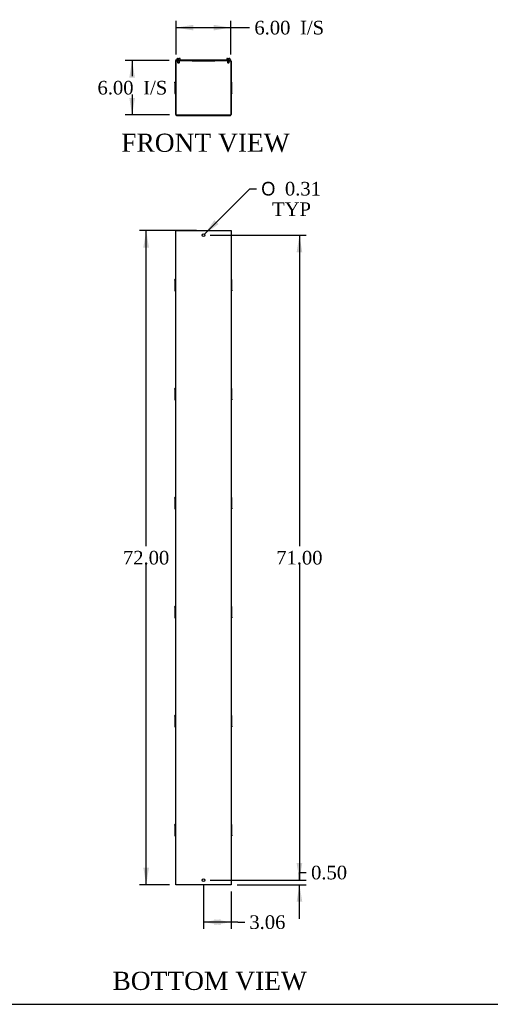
# Model space of a CAD drawing. Header units: inches. Extents: x 1 to 299, y -2 to 199.
# Tile 2 of 10: x 99 to 150, y 1 to 109. Entities that reach past the tile are written whole.
import ezdxf
from ezdxf.enums import TextEntityAlignment as Align

# ---------------------------------------------------------------- set-up
doc = ezdxf.new("R2010")
doc.units = ezdxf.units.IN
doc.header["$MEASUREMENT"] = 0
for name, color, linetype in [('COM56309-3', 7, 'Continuous'), ('COM70723-6', 7, 'Continuous'), ('Default', 7, 'Continuous'), ('QLB20316', 7, 'Continuous'), ('SCS19515', 7, 'Continuous')]:
    doc.layers.add(name, color=color, linetype=linetype)
doc.styles.add('SEACAD_Solid_Edge_ANSI1_Symbols', font='txt')
doc.styles.add('SEACAD_Times_New_Roman', font='times.ttf')
doc.dimstyles.new('HAMMOND_(STH_-_300x200)', dxfattribs={"dimtxt": 1.5, "dimasz": 1.875, "dimexe": 0.75, "dimexo": 0.75, "dimgap": 0.375, "dimtad": 0, "dimtih": 1, "dimtoh": 1, "dimzin": 0, "dimdsep": 46, "dimtxsty": 'SEACAD_Times_New_Roman', "dimblk1": '_SE_FILLED', "dimblk2": '_SE_FILLED', "dimsah": 1, "dimcen": 0.75, "dimadec": 0, "dimazin": 0, "dimtfac": 0.8, "dimtofl": 0, "dimtmove": 1, "dimatfit": 3, "dimfxl": 1, "dimtolj": 1, "dimtzin": 0, "dimarcsym": 0})

# ---------------------------------------------------------------- blocks, each defined once
blk = doc.blocks.new('SE')
at = {"layer": 'COM56309-3', "color": 7, "linetype": 'Continuous'}
for p, q in [((115.79, 104.53), (121.84, 104.53)), ((115.79, 104.47), (115.79, 104.53)), ((115.79, 104.47), (115.84, 104.47)), ((116.01, 104.47), (121.62, 104.47)), ((121.78, 104.47), (121.84, 104.47)), ((121.84, 104.47), (121.84, 104.53))]:
    blk.add_line(p, q, dxfattribs=at)
at = {"layer": 'COM70723-6', "color": 7, "linetype": 'Continuous'}
for p, q in [((115.76, 98.5), (115.76, 104.38)), ((115.81, 98.5), (115.81, 104.38)), ((115.84, 104.47), (116.01, 104.47)), ((115.84, 104.41), (116.01, 104.41)), ((116.01, 104.41), (116.01, 104.47)), ((116.26, 104.41), (116.01, 104.41)), ((116.26, 104.47), (116.26, 104.41)), ((121.37, 104.41), (121.37, 104.47)), ((121.62, 104.41), (121.37, 104.41)), ((121.62, 104.47), (121.78, 104.47)), ((121.62, 104.41), (121.62, 104.47)), ((121.62, 104.41), (121.78, 104.41)), ((121.81, 104.38), (121.81, 98.5)), ((121.87, 104.38), (121.87, 98.5)), ((115.68, 102), (115.68, 102.06)), ((115.76, 102.06), (115.68, 102.06)), ((115.68, 102), (115.76, 102)), ((115.68, 102), (115.68, 101.84)), ((121.94, 102.06), (121.87, 102.06)), ((121.94, 102), (121.87, 102)), ((121.94, 102), (121.94, 102.06)), ((121.94, 101.84), (121.94, 102)), ((115.68, 101.84), (115.76, 101.84)), ((115.68, 101.84), (115.68, 101.84)), ((115.68, 101.84), (115.76, 101.84)), ((115.68, 101.84), (115.68, 101.5)), ((115.68, 101.5), (115.76, 101.5)), ((115.68, 101.5), (115.68, 101.38)), ((115.68, 101.38), (115.76, 101.38)), ((115.68, 101.38), (115.68, 101.04)), ((115.68, 101.04), (115.76, 101.04)), ((115.68, 101.04), (115.68, 101.04)), ((115.68, 101.04), (115.76, 101.04)), ((115.68, 101.04), (115.68, 100.88)), ((115.68, 100.88), (115.76, 100.88)), ((115.68, 100.88), (115.68, 100.82)), ((115.68, 100.82), (115.76, 100.82)), ((121.94, 101.84), (121.87, 101.84)), ((121.94, 101.84), (121.87, 101.84)), ((121.94, 101.5), (121.87, 101.5)), ((121.94, 101.38), (121.87, 101.38)), ((121.94, 101.04), (121.87, 101.04)), ((121.94, 101.04), (121.87, 101.04)), ((121.94, 100.88), (121.87, 100.88)), ((121.87, 100.82), (121.94, 100.82)), ((121.94, 101.5), (121.94, 101.84)), ((121.94, 101.84), (121.94, 101.84)), ((121.94, 101.38), (121.94, 101.5)), ((121.94, 101.04), (121.94, 101.38)), ((121.94, 100.88), (121.94, 101.04)), ((121.94, 101.04), (121.94, 101.04)), ((121.94, 100.88), (121.94, 100.82)), ((115.84, 98.47), (121.78, 98.47)), ((115.84, 98.41), (121.78, 98.41))]:
    blk.add_line(p, q, dxfattribs=at)
for centre, radius, start, end in [((115.84, 104.38), 0.086, 90, 180), ((115.84, 104.38), 0.029, 90, 180), ((121.78, 104.38), 0.086, 0, 90), ((121.78, 104.38), 0.029, 0, 90), ((115.84, 98.5), 0.086, 180, 270), ((115.84, 98.5), 0.029, 180, 270), ((121.78, 98.5), 0.086, 270, 0), ((121.78, 98.5), 0.029, 270, 0)]:
    blk.add_arc(centre, radius, start, end, dxfattribs=at)
at = {"layer": 'QLB20316', "color": 7, "linetype": 'Continuous'}
for p, q in [((117.56, 104.47), (117.56, 104.44)), ((117.56, 104.44), (117.94, 104.44)), ((117.94, 104.44), (119.69, 104.44)), ((119.69, 104.44), (120.06, 104.44)), ((120.06, 104.47), (120.06, 104.44))]:
    blk.add_line(p, q, dxfattribs=at)
at = {"layer": 'SCS19515', "color": 7, "linetype": 'Continuous'}
for p, q in [((115.88, 104.61), (115.88, 104.55)), ((115.97, 104.7), (116.04, 104.7)), ((115.97, 104.41), (115.97, 104.24)), ((116.16, 104.24), (115.97, 104.24)), ((115.97, 104.24), (116, 104.21)), ((116, 104.21), (116.13, 104.21)), ((116.04, 104.7), (116.04, 104.63)), ((116.1, 104.63), (116.04, 104.63)), ((116.17, 104.7), (116.1, 104.7)), ((116.1, 104.63), (116.1, 104.7)), ((116.13, 104.21), (116.16, 104.24)), ((116.16, 104.24), (116.16, 104.41)), ((116.26, 104.55), (116.26, 104.61)), ((121.37, 104.61), (121.37, 104.55)), ((121.46, 104.7), (121.53, 104.7)), ((121.46, 104.41), (121.46, 104.24)), ((121.65, 104.24), (121.46, 104.24)), ((121.46, 104.24), (121.49, 104.21)), ((121.49, 104.21), (121.62, 104.21)), ((121.53, 104.7), (121.53, 104.63)), ((121.59, 104.63), (121.53, 104.63)), ((121.66, 104.7), (121.59, 104.7)), ((121.59, 104.63), (121.59, 104.7)), ((121.62, 104.21), (121.65, 104.24)), ((121.65, 104.24), (121.65, 104.41)), ((121.75, 104.55), (121.75, 104.61))]:
    blk.add_line(p, q, dxfattribs=at)
for centre, radius, start, end in [((115.97, 104.61), 0.09, 90, 180), ((115.91, 104.55), 0.025, 180, 270), ((116.17, 104.61), 0.09, 0, 90), ((116.23, 104.55), 0.025, 270, 0), ((121.46, 104.61), 0.09, 90, 180), ((121.4, 104.55), 0.025, 180, 270), ((121.66, 104.61), 0.09, 0, 90), ((121.72, 104.55), 0.025, 270, 0)]:
    blk.add_arc(centre, radius, start, end, dxfattribs=at)
blk = doc.blocks.new('SE2')
at = {"layer": 'COM70723-6', "color": 7, "linetype": 'Continuous'}
for p, q in [((115.76, 85.73), (115.84, 85.73)), ((115.76, 13.73), (115.76, 85.73)), ((115.84, 85.73), (121.78, 85.73)), ((121.78, 85.73), (121.87, 85.73)), ((121.87, 85.73), (121.87, 13.73)), ((115.68, 80.29), (115.68, 80.36)), ((115.76, 80.36), (115.68, 80.36)), ((115.68, 80.29), (115.76, 80.29)), ((115.68, 80.29), (115.68, 80.13)), ((121.94, 80.36), (121.87, 80.36)), ((121.94, 80.29), (121.87, 80.29)), ((121.94, 80.29), (121.94, 80.36)), ((121.94, 80.13), (121.94, 80.29)), ((115.68, 80.13), (115.76, 80.13)), ((115.68, 80.13), (115.68, 80.13)), ((115.68, 80.13), (115.76, 80.13)), ((115.68, 80.13), (115.68, 79.8)), ((115.68, 79.8), (115.76, 79.8)), ((115.68, 79.8), (115.68, 79.67)), ((115.68, 79.67), (115.76, 79.67)), ((115.68, 79.67), (115.68, 79.34)), ((115.68, 79.34), (115.76, 79.34)), ((115.68, 79.34), (115.68, 79.33)), ((115.68, 79.33), (115.76, 79.33)), ((115.68, 79.33), (115.68, 79.17)), ((115.68, 79.17), (115.76, 79.17)), ((115.68, 79.17), (115.68, 79.11)), ((121.94, 80.13), (121.87, 80.13)), ((121.94, 80.13), (121.87, 80.13)), ((121.94, 79.8), (121.87, 79.8)), ((121.94, 79.67), (121.87, 79.67)), ((121.94, 79.34), (121.87, 79.34)), ((121.94, 79.33), (121.87, 79.33)), ((121.94, 79.17), (121.87, 79.17)), ((121.94, 79.8), (121.94, 80.13)), ((121.94, 80.13), (121.94, 80.13)), ((121.94, 79.67), (121.94, 79.8)), ((121.94, 79.34), (121.94, 79.67)), ((121.94, 79.33), (121.94, 79.34)), ((121.94, 79.17), (121.94, 79.33)), ((121.94, 79.17), (121.94, 79.11)), ((115.68, 79.11), (115.76, 79.11)), ((121.87, 79.11), (121.94, 79.11)), ((115.68, 68.29), (115.68, 68.36)), ((115.76, 68.36), (115.68, 68.36)), ((115.68, 68.29), (115.76, 68.29)), ((115.68, 68.29), (115.68, 68.13)), ((121.94, 68.36), (121.87, 68.36)), ((121.94, 68.29), (121.87, 68.29)), ((121.94, 68.29), (121.94, 68.36)), ((121.94, 68.13), (121.94, 68.29)), ((115.68, 68.13), (115.76, 68.13)), ((115.68, 68.13), (115.68, 68.13)), ((115.68, 68.13), (115.76, 68.13)), ((115.68, 68.13), (115.68, 67.8)), ((115.68, 67.8), (115.76, 67.8)), ((115.68, 67.8), (115.68, 67.67)), ((115.68, 67.67), (115.76, 67.67)), ((115.68, 67.67), (115.68, 67.34)), ((115.68, 67.34), (115.76, 67.34)), ((115.68, 67.34), (115.68, 67.33)), ((115.68, 67.33), (115.76, 67.33)), ((115.68, 67.33), (115.68, 67.17)), ((121.94, 68.13), (121.87, 68.13)), ((121.94, 68.13), (121.87, 68.13)), ((121.94, 67.8), (121.87, 67.8)), ((121.94, 67.67), (121.87, 67.67)), ((121.94, 67.34), (121.87, 67.34)), ((121.94, 67.33), (121.87, 67.33)), ((121.94, 67.8), (121.94, 68.13)), ((121.94, 68.13), (121.94, 68.13)), ((121.94, 67.67), (121.94, 67.8)), ((121.94, 67.34), (121.94, 67.67)), ((121.94, 67.33), (121.94, 67.34)), ((121.94, 67.17), (121.94, 67.33)), ((115.68, 67.17), (115.76, 67.17)), ((115.68, 67.17), (115.68, 67.11)), ((115.68, 67.11), (115.76, 67.11)), ((121.94, 67.17), (121.87, 67.17)), ((121.87, 67.11), (121.94, 67.11)), ((121.94, 67.17), (121.94, 67.11)), ((115.68, 56.29), (115.68, 56.36)), ((115.76, 56.36), (115.68, 56.36)), ((115.68, 56.29), (115.76, 56.29)), ((115.68, 56.29), (115.68, 56.13)), ((115.68, 56.13), (115.76, 56.13)), ((115.68, 56.13), (115.68, 56.13)), ((115.68, 56.13), (115.76, 56.13)), ((115.68, 56.13), (115.68, 55.8)), ((115.68, 55.8), (115.76, 55.8)), ((115.68, 55.8), (115.68, 55.67)), ((115.68, 55.67), (115.76, 55.67)), ((115.68, 55.67), (115.68, 55.34)), ((115.68, 55.34), (115.76, 55.34)), ((115.68, 55.34), (115.68, 55.33)), ((115.68, 55.33), (115.76, 55.33)), ((115.68, 55.33), (115.68, 55.17)), ((121.94, 56.36), (121.87, 56.36)), ((121.94, 56.29), (121.87, 56.29)), ((121.94, 56.13), (121.87, 56.13)), ((121.94, 56.13), (121.87, 56.13)), ((121.94, 55.8), (121.87, 55.8)), ((121.94, 55.67), (121.87, 55.67)), ((121.94, 55.34), (121.87, 55.34)), ((121.94, 55.33), (121.87, 55.33)), ((121.94, 56.29), (121.94, 56.36)), ((121.94, 56.13), (121.94, 56.29)), ((121.94, 55.8), (121.94, 56.13)), ((121.94, 56.13), (121.94, 56.13)), ((121.94, 55.67), (121.94, 55.8)), ((121.94, 55.34), (121.94, 55.67)), ((121.94, 55.33), (121.94, 55.34)), ((121.94, 55.17), (121.94, 55.33)), ((115.68, 55.17), (115.76, 55.17)), ((115.68, 55.17), (115.68, 55.11)), ((115.68, 55.11), (115.76, 55.11)), ((121.94, 55.17), (121.87, 55.17)), ((121.87, 55.11), (121.94, 55.11)), ((121.94, 55.17), (121.94, 55.11)), ((115.68, 44.29), (115.68, 44.36)), ((115.76, 44.36), (115.68, 44.36)), ((115.68, 44.29), (115.76, 44.29)), ((115.68, 44.29), (115.68, 44.13)), ((115.68, 44.13), (115.76, 44.13)), ((115.68, 44.13), (115.68, 44.13)), ((115.68, 44.13), (115.76, 44.13)), ((115.68, 44.13), (115.68, 43.8)), ((115.68, 43.8), (115.76, 43.8)), ((115.68, 43.8), (115.68, 43.67)), ((115.68, 43.67), (115.76, 43.67)), ((115.68, 43.67), (115.68, 43.34)), ((121.94, 44.36), (121.87, 44.36)), ((121.94, 44.29), (121.87, 44.29)), ((121.94, 44.13), (121.87, 44.13)), ((121.94, 44.13), (121.87, 44.13)), ((121.94, 43.8), (121.87, 43.8)), ((121.94, 43.67), (121.87, 43.67)), ((121.94, 44.29), (121.94, 44.36)), ((121.94, 44.13), (121.94, 44.29)), ((121.94, 43.8), (121.94, 44.13)), ((121.94, 44.13), (121.94, 44.13)), ((121.94, 43.67), (121.94, 43.8)), ((121.94, 43.34), (121.94, 43.67)), ((115.68, 43.34), (115.76, 43.34)), ((115.68, 43.34), (115.68, 43.33)), ((115.68, 43.33), (115.76, 43.33)), ((115.68, 43.33), (115.68, 43.17)), ((115.68, 43.17), (115.76, 43.17)), ((115.68, 43.17), (115.68, 43.11)), ((115.68, 43.11), (115.76, 43.11)), ((121.94, 43.34), (121.87, 43.34)), ((121.94, 43.33), (121.87, 43.33)), ((121.94, 43.17), (121.87, 43.17)), ((121.87, 43.11), (121.94, 43.11)), ((121.94, 43.33), (121.94, 43.34)), ((121.94, 43.17), (121.94, 43.33)), ((121.94, 43.17), (121.94, 43.11)), ((115.68, 32.29), (115.68, 32.36)), ((115.76, 32.36), (115.68, 32.36)), ((115.68, 32.29), (115.76, 32.29)), ((115.68, 32.29), (115.68, 32.13)), ((115.68, 32.13), (115.76, 32.13)), ((115.68, 32.13), (115.68, 32.13)), ((115.68, 32.13), (115.76, 32.13)), ((115.68, 32.13), (115.68, 31.8)), ((115.68, 31.8), (115.76, 31.8)), ((115.68, 31.8), (115.68, 31.67)), ((115.68, 31.67), (115.76, 31.67)), ((115.68, 31.67), (115.68, 31.34)), ((121.94, 32.36), (121.87, 32.36)), ((121.94, 32.29), (121.87, 32.29)), ((121.94, 32.13), (121.87, 32.13)), ((121.94, 32.13), (121.87, 32.13)), ((121.94, 31.8), (121.87, 31.8)), ((121.94, 31.67), (121.87, 31.67)), ((121.94, 32.29), (121.94, 32.36)), ((121.94, 32.13), (121.94, 32.29)), ((121.94, 31.8), (121.94, 32.13)), ((121.94, 32.13), (121.94, 32.13)), ((121.94, 31.67), (121.94, 31.8)), ((121.94, 31.34), (121.94, 31.67)), ((115.68, 31.34), (115.76, 31.34)), ((115.68, 31.34), (115.68, 31.33)), ((115.68, 31.33), (115.76, 31.33)), ((115.68, 31.33), (115.68, 31.17)), ((115.68, 31.17), (115.76, 31.17)), ((115.68, 31.17), (115.68, 31.11)), ((115.68, 31.11), (115.76, 31.11)), ((121.94, 31.34), (121.87, 31.34)), ((121.94, 31.33), (121.87, 31.33)), ((121.94, 31.17), (121.87, 31.17)), ((121.87, 31.11), (121.94, 31.11)), ((121.94, 31.33), (121.94, 31.34)), ((121.94, 31.17), (121.94, 31.33)), ((121.94, 31.17), (121.94, 31.11)), ((115.68, 20.29), (115.68, 20.36)), ((115.76, 20.36), (115.68, 20.36)), ((115.68, 20.29), (115.76, 20.29)), ((115.68, 20.29), (115.68, 20.13)), ((115.68, 20.13), (115.76, 20.13)), ((115.68, 20.13), (115.68, 20.13)), ((115.68, 20.13), (115.76, 20.13)), ((115.68, 20.13), (115.68, 19.8)), ((115.68, 19.8), (115.76, 19.8)), ((115.68, 19.8), (115.68, 19.67)), ((115.68, 19.67), (115.76, 19.67)), ((115.68, 19.67), (115.68, 19.34)), ((121.94, 20.36), (121.87, 20.36)), ((121.94, 20.29), (121.87, 20.29)), ((121.94, 20.13), (121.87, 20.13)), ((121.94, 20.13), (121.87, 20.13)), ((121.94, 19.8), (121.87, 19.8)), ((121.94, 19.67), (121.87, 19.67)), ((121.94, 20.29), (121.94, 20.36)), ((121.94, 20.13), (121.94, 20.29)), ((121.94, 19.8), (121.94, 20.13)), ((121.94, 20.13), (121.94, 20.13)), ((121.94, 19.67), (121.94, 19.8)), ((121.94, 19.34), (121.94, 19.67)), ((115.68, 19.34), (115.76, 19.34)), ((115.68, 19.34), (115.68, 19.33)), ((115.68, 19.33), (115.76, 19.33)), ((115.68, 19.33), (115.68, 19.17)), ((115.68, 19.17), (115.76, 19.17)), ((115.68, 19.17), (115.68, 19.11)), ((115.68, 19.11), (115.76, 19.11)), ((121.94, 19.34), (121.87, 19.34)), ((121.94, 19.33), (121.87, 19.33)), ((121.94, 19.17), (121.87, 19.17)), ((121.87, 19.11), (121.94, 19.11)), ((121.94, 19.33), (121.94, 19.34)), ((121.94, 19.17), (121.94, 19.33)), ((121.94, 19.17), (121.94, 19.11)), ((115.84, 13.73), (115.76, 13.73)), ((121.78, 13.73), (115.84, 13.73)), ((121.87, 13.73), (121.78, 13.73))]:
    blk.add_line(p, q, dxfattribs=at)
for centre in [(118.81, 85.23), (118.81, 14.23)]:
    blk.add_circle(centre, 0.156, dxfattribs=at)
blk = doc.blocks.new('DMBLK994')
at = {"layer": 'Default', "linetype": 'Continuous', "transparency": 16777216}
for points in [[(117.69, 108.39), (115.81, 108.08), (117.69, 107.77)], [(119.94, 108.39), (119.94, 107.77), (121.81, 108.08)]]:
    blk.add_hatch(color=7, dxfattribs=at).paths.add_polyline_path(points)
at = {"layer": 'Default', "color": 7, "linetype": 'Continuous', "transparency": 16777216}
for p, q in [((115.81, 105.13), (115.81, 108.83)), ((121.81, 105.13), (121.81, 108.83)), ((115.81, 108.08), (123.14, 108.08)), ((123.14, 108.08), (123.89, 108.08))]:
    blk.add_line(p, q, dxfattribs=at)
at = {"layer": 'Default', "color": 7, "linetype": 'Continuous', "transparency": 16777216, "style": 'SEACAD_Times_New_Roman'}
for s, p in [('6.00', (124.42, 108.83)), ('I/S', (129.45, 108.83))]:
    blk.add_text(s, height=1.5, dxfattribs=at).set_placement(p, align=Align.TOP_LEFT)
blk = doc.blocks.new('_SE_FILLED')
at = {"color": 0}
blk.add_line((0, 0), (-1, 0), dxfattribs=at)
blk.add_solid([(0, 0), (-1, -0.1665), (-1, 0.1665), (0, 0)], dxfattribs=at)
blk = doc.blocks.new('DMBLK995')
at = {"layer": 'Default', "linetype": 'Continuous', "transparency": 16777216}
for points in [[(110.65, 102.59), (111.27, 102.59), (110.96, 104.47)], [(110.65, 100.34), (110.96, 98.47), (111.27, 100.34)]]:
    blk.add_hatch(color=7, dxfattribs=at).paths.add_polyline_path(points)
at = {"layer": 'Default', "color": 7, "linetype": 'Continuous', "transparency": 16777216}
for p, q in [((115.04, 104.47), (110.21, 104.47)), ((110.96, 104.47), (110.96, 102.74)), ((110.96, 100.72), (110.96, 98.47)), ((115.09, 98.47), (110.21, 98.47))]:
    blk.add_line(p, q, dxfattribs=at)
at = {"layer": 'Default', "color": 7, "linetype": 'Continuous', "transparency": 16777216, "style": 'SEACAD_Times_New_Roman'}
for s, p in [('6.00', (107.15, 102.22)), ('I/S', (112.18, 102.22))]:
    blk.add_text(s, height=1.5, dxfattribs=at).set_placement(p, align=Align.TOP_LEFT)
blk = doc.blocks.new('DMBLK996')
at = {"layer": 'Default', "linetype": 'Continuous', "transparency": 16777216}
for points in [[(112.19, 83.86), (112.82, 83.86), (112.51, 85.73)], [(112.19, 15.61), (112.51, 13.73), (112.82, 15.61)]]:
    blk.add_hatch(color=7, dxfattribs=at).paths.add_polyline_path(points)
at = {"layer": 'Default', "color": 7, "linetype": 'Continuous', "transparency": 16777216}
for p, q in [((118.06, 85.73), (111.76, 85.73)), ((112.51, 51.01), (112.51, 85.73)), ((112.51, 13.73), (112.51, 48.98)), ((115.09, 13.73), (111.76, 13.73))]:
    blk.add_line(p, q, dxfattribs=at)
at = {"layer": 'Default', "color": 7, "linetype": 'Continuous', "transparency": 16777216, "style": 'SEACAD_Times_New_Roman'}
blk.add_text('72.00', height=1.5, dxfattribs=at).set_placement((109.95, 50.48), align=Align.TOP_LEFT)
blk = doc.blocks.new('DMBLK997')
at = {"layer": 'Default', "linetype": 'Continuous', "transparency": 16777216}
for points in [[(120.69, 9.3), (120.69, 9.92), (118.81, 9.61)], [(120, 9.3), (121.87, 9.61), (120, 9.92)]]:
    blk.add_hatch(color=7, dxfattribs=at).paths.add_polyline_path(points)
at = {"layer": 'Default', "color": 7, "linetype": 'Continuous', "transparency": 16777216}
for p, q in [((118.81, 13.64), (118.81, 8.86)), ((121.87, 12.98), (121.87, 8.86)), ((122.6, 9.61), (118.81, 9.61)), ((122.6, 9.61), (123.35, 9.61))]:
    blk.add_line(p, q, dxfattribs=at)
at = {"layer": 'Default', "color": 7, "linetype": 'Continuous', "transparency": 16777216, "style": 'SEACAD_Times_New_Roman'}
blk.add_text('3.06', height=1.5, dxfattribs=at).set_placement((123.87, 10.36), align=Align.TOP_LEFT)
blk = doc.blocks.new('DMBLK1007')
at = {"layer": 'Default', "linetype": 'Continuous', "transparency": 16777216}
for points in [[(129.69, 16.11), (129.07, 16.11), (129.38, 14.23)], [(129.69, 11.86), (129.38, 13.73), (129.07, 11.86)]]:
    blk.add_hatch(color=7, dxfattribs=at).paths.add_polyline_path(points)
at = {"layer": 'Default', "color": 7, "linetype": 'Continuous', "transparency": 16777216}
for p, q in [((119.56, 14.23), (130.13, 14.23)), ((129.38, 15.07), (130.13, 15.07)), ((129.38, 14.23), (129.38, 15.07)), ((122.53, 13.73), (130.13, 13.73)), ((129.38, 9.98), (129.38, 13.73))]:
    blk.add_line(p, q, dxfattribs=at)
at = {"layer": 'Default', "color": 7, "linetype": 'Continuous', "transparency": 16777216, "style": 'SEACAD_Times_New_Roman'}
blk.add_text('0.50', height=1.5, dxfattribs=at).set_placement((130.66, 15.82), align=Align.TOP_LEFT)
blk = doc.blocks.new('DMBLK1008')
at = {"layer": 'Default', "linetype": 'Continuous', "transparency": 16777216}
for points in [[(129.69, 83.36), (129.38, 85.23), (129.07, 83.36)], [(129.69, 16.11), (129.07, 16.11), (129.38, 14.23)]]:
    blk.add_hatch(color=7, dxfattribs=at).paths.add_polyline_path(points)
at = {"layer": 'Default', "color": 7, "linetype": 'Continuous', "transparency": 16777216}
for p, q in [((119.56, 85.23), (130.13, 85.23)), ((129.38, 85.23), (129.38, 51.01)), ((129.38, 48.98), (129.38, 14.23)), ((119.56, 14.23), (130.13, 14.23))]:
    blk.add_line(p, q, dxfattribs=at)
at = {"layer": 'Default', "color": 7, "linetype": 'Continuous', "transparency": 16777216, "style": 'SEACAD_Times_New_Roman'}
blk.add_text('71.00', height=1.5, dxfattribs=at).set_placement((126.82, 50.48), align=Align.TOP_LEFT)
blk = doc.blocks.new('DMBLK1009')
at = {"layer": 'Default', "linetype": 'Continuous', "transparency": 16777216}
blk.add_hatch(color=7, dxfattribs=at).paths.add_polyline_path([(120.02, 86.89), (118.92, 85.34), (120.47, 86.45)])
at = {"layer": 'Default', "color": 7, "linetype": 'Continuous', "transparency": 16777216}
for p, q in [((118.92, 85.34), (123.9, 90.35)), ((123.9, 90.35), (124.65, 90.35))]:
    blk.add_line(p, q, dxfattribs=at)
for s, style, p in [('O', 'SEACAD_Solid_Edge_ANSI1_Symbols', (125.17, 91.1)), ('0.31', 'SEACAD_Times_New_Roman', (127.78, 91.1)), ('TYP', 'SEACAD_Times_New_Roman', (126.37, 88.85))]:
    blk.add_text(s, height=1.5, dxfattribs=dict(at, style=style)).set_placement(p, align=Align.TOP_LEFT)
blk = doc.blocks.new('BORDER')
at = {"layer": 'Default', "color": 7, "linetype": 'Continuous'}
blk.add_line((-41.86, 0), (0, 0), dxfattribs=at)

msp = doc.modelspace()

# ---------------------------------------------------------------- block references
at = {"layer": 'Default', "color": 7, "xscale": 7.12, "yscale": 7.12, "zscale": 7.12}
msp.add_blockref('BORDER', (299.411, 0.564), dxfattribs=at)
at = {"layer": 'Default'}
for name in ['SE', 'SE2']:
    msp.add_blockref(name, (0, 0), dxfattribs=at)

# ---------------------------------------------------------------- texts
at = {"layer": 'Default', "color": 7, "linetype": 'Continuous', "style": 'SEACAD_Times_New_Roman'}
for s, p in [('FRONT VIEW', (109.761, 96.412)), ('BOTTOM VIEW', (108.801, 4.145))]:
    msp.add_text(s, height=2, dxfattribs=at).set_placement(p, align=Align.TOP_LEFT)

# ---------------------------------------------------------------- dimensions: what is measured, and where the dimension line sits
at = {"layer": 'Default', "color": 7, "linetype": 'Continuous'}
for base, p1, p2, angle, text, picture, middle, dimtype in [((115.813, 108.08), (115.813, 104.383), (121.813, 104.383), 0, '\\A1;<> I/S', 'DMBLK994', (123.894, 108.08), 161), ((129.381, 14.234), (121.784, 13.734), (118.813, 14.234), 90, '\\A1;<>', 'DMBLK1007', (130.131, 15.074), 160)]:
    dim = msp.add_linear_dim(base=base, p1=p1, p2=p2, angle=angle, text=text, dimstyle='HAMMOND_(STH_-_300x200)', dxfattribs=at)
    dim.commit()
    dim.dimension.update_dxf_attribs({"geometry": picture, "text_midpoint": middle, "dimtype": dimtype})
for base, p1, p2, angle, text, picture, middle, dimtype in [((110.962, 98.469), (121.839, 104.469), (121.784, 98.469), 90, '\\A1;<> I/S', 'DMBLK995', (110.962, 101.469), 160), ((112.507, 85.734), (115.842, 13.734), (118.813, 85.734), 90, '\\A1;<>', 'DMBLK996', (112.507, 49.734), 160), ((129.381, 85.234), (118.813, 85.234), (118.813, 14.234), 270, '\\A1;<>', 'DMBLK1008', (129.381, 49.734), 161)]:
    dim = msp.add_linear_dim(base=base, p1=p1, p2=p2, angle=angle, text=text, dimstyle='HAMMOND_(STH_-_300x200)', override={"dimtmove": 0}, dxfattribs=at)
    dim.commit()
    dim.dimension.update_dxf_attribs({"geometry": picture, "text_midpoint": middle, "dimtype": dimtype})
dim = msp.add_diameter_dim_2p(p1=(118.703, 85.123), p2=(118.923, 85.345), text='\\A1;<>\\PTYP', dimstyle='HAMMOND_(STH_-_300x200)', override={"dimtmove": 0}, dxfattribs=at)
dim.commit()
dim.dimension.update_dxf_attribs({"geometry": 'DMBLK1009', "text_midpoint": (124.648, 90.351), "dimtype": 163})
dim = msp.add_linear_dim(base=(118.813, 9.612), p1=(121.87, 13.734), p2=(118.813, 14.39), text='\\A1;<>', dimstyle='HAMMOND_(STH_-_300x200)', dxfattribs=at)
dim.commit()
dim.dimension.update_dxf_attribs({"geometry": 'DMBLK997', "text_midpoint": (123.348, 9.612), "dimtype": 160})

doc.saveas('drawing.dxf')
